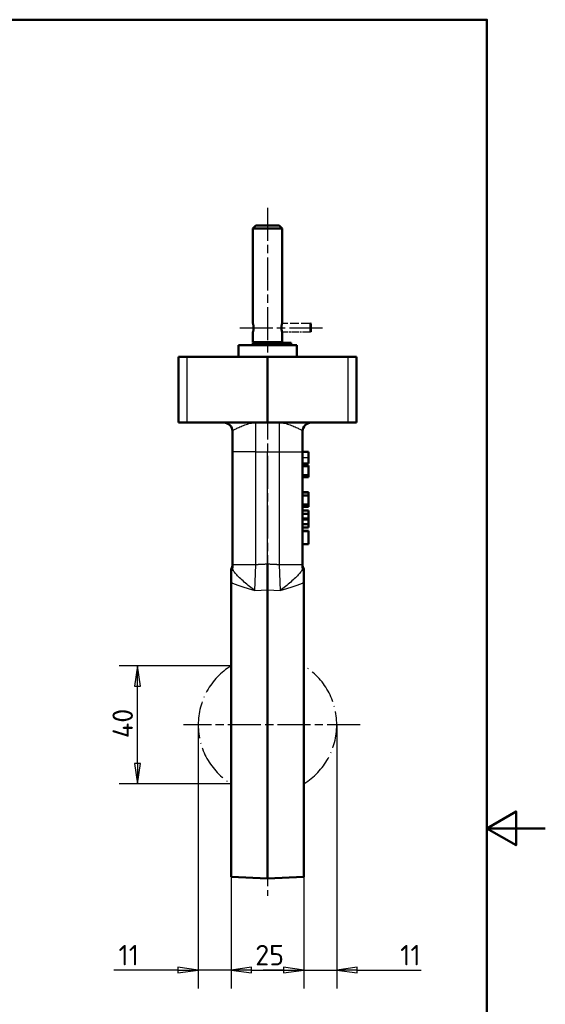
# Model space of a CAD drawing. Header units: millimetres. Extents: x 0 to 420, y 0 to 594.
# Tile 13 of 13: x 240 to 420, y 237 to 574. Entities that reach past the tile are written whole.
import ezdxf

# ---------------------------------------------------------------- set-up
doc = ezdxf.new("R2010")
doc.units = ezdxf.units.MM
doc.header["$LTSCALE"] = 2
for name, pattern in [('CHAIN', [0.3543, 0.2362, -0.0295, 0.0591, -0.0295]), ('DASHED', [0.2067, 0.1654, -0.0413]), ('LONG_DASH_DOTTED', [0.3001, 0.2362, -0.0295, 0.0049, -0.0295])]:
    doc.linetypes.add(name, pattern=pattern)
for name, color, linetype, lineweight in [('Bemaßungen(DIN)', 7, 'Continuous', 25), ('Mittellinie(DIN)', 4, 'CHAIN', 25), ('Mittelpunktmarkierung(DIN)', 4, 'CHAIN', 25), ('Rahmen_0', 179, 'Continuous', 50), ('Sichtbare Kanten(DIN)', 7, 'Continuous', 50), ('Sichtbare tangentiale Kanten(DIN)', 3, 'Continuous', 25)]:
    doc.layers.add(name, color=color, linetype=linetype, lineweight=lineweight)
doc.styles.add('STANDARD-BSI~0', font='isocpeur.ttf')
doc.dimstyles.new('STANDARD-DIN', dxfattribs={"dimscale": 2, "dimtxt": 3.5, "dimasz": 3.5, "dimexe": 3.175, "dimexo": 0, "dimgap": 0.8, "dimtad": 1, "dimrnd": 1e-08, "dimtxsty": 'STANDARD-BSI~0', "dimblk": 'Filled-1', "dimcen": 0.09, "dimdle": 10, "dimclrd": 5, "dimclre": 5, "dimclrt": 256, "dimadec": 1, "dimazin": 2, "dimtfac": 0.714286, "dimtdec": 3, "dimtmove": 0, "dimatfit": 3, "dimfxl": 0, "dimtolj": 1, "dimlwd": 25, "dimlwe": 25, "dimarcsym": 0})

# ---------------------------------------------------------------- blocks, each defined once
blk = doc.blocks.new('Ränder Default Border')
at = {"layer": 'Rahmen_0', "flags": 128}
for points in [[(10, 10), (10, 287), (200, 287), (200, 10), (10, 10)], [(210, 148.5), (200, 148.5), (205, 151.39), (205, 145.61), (200, 148.5)]]:
    blk.add_lwpolyline(points, dxfattribs=at)
blk = doc.blocks.new('Filled-1')
at = {"color": 0}
for p, q in [((0, 0), (-1, 0.143)), ((-1, 0.143), (-1, -0.143)), ((-1, 0), (0, 0)), ((-1, -0.143), (0, 0))]:
    blk.add_line(p, q, dxfattribs=at)
at = {"color": 0, "flags": 128}
blk.add_lwpolyline([(-1, -0.143), (0, 0), (-1, 0.143), (-1, -0.143)], dxfattribs=at)
at = {"color": 0}
blk.add_solid([(-1, -0.143), (0, 0), (-1, 0.143), (-1, -0.143)], dxfattribs=at)
blk = doc.blocks.new('*D23')
at = {"layer": 'Bemaßungen(DIN)', "color": 5, "linetype": 'Continuous', "lineweight": 25}
for p, q in [((301.03, 332.47), (301.03, 242.12)), ((312.28, 280.36), (312.28, 242.12)), ((294.03, 248.47), (272.1, 248.47)), ((312.28, 248.47), (301.03, 248.47)), ((319.28, 248.47), (326.28, 248.47))]:
    blk.add_line(p, q, dxfattribs=at)
at = {"layer": 'Defpoints', "color": 0, "linetype": 'Continuous'}
for p in [(301.03, 332.47), (312.28, 280.36), (312.28, 248.47)]:
    blk.add_point(p, dxfattribs=at)
at = {"layer": 'Bemaßungen(DIN)', "color": 5, "linetype": 'Continuous', "lineweight": 25, "xscale": 7, "yscale": 7, "zscale": 7}
blk.add_blockref('Filled-1', (301.03, 248.47), dxfattribs=at)
at = {"layer": 'Bemaßungen(DIN)', "color": 5, "linetype": 'Continuous', "lineweight": 25, "xscale": 7, "yscale": 7, "zscale": 7, "rotation": 180}
blk.add_blockref('Filled-1', (312.28, 248.47), dxfattribs=at)
at = {"layer": 'Bemaßungen(DIN)', "color": 250, "linetype": 'Continuous', "lineweight": 25, "true_color": 0x3f3f3f, "insert": (273.7, 257.07), "char_height": 7, "attachment_point": 1, "style": 'STANDARD-BSI~0'}
blk.add_mtext('\\A1;11', dxfattribs=at)
blk = doc.blocks.new('*D24')
at = {"layer": 'Bemaßungen(DIN)', "color": 5, "linetype": 'Continuous', "lineweight": 25}
for p, q in [((348.53, 332.47), (348.53, 242.12)), ((337.28, 280.36), (337.28, 242.12)), ((330.28, 248.47), (323.28, 248.47)), ((337.28, 248.47), (348.53, 248.47)), ((355.53, 248.47), (377.45, 248.47))]:
    blk.add_line(p, q, dxfattribs=at)
at = {"layer": 'Defpoints', "color": 0, "linetype": 'Continuous'}
for p in [(348.53, 332.47), (337.28, 280.36), (348.53, 248.47)]:
    blk.add_point(p, dxfattribs=at)
at = {"layer": 'Bemaßungen(DIN)', "color": 5, "linetype": 'Continuous', "lineweight": 25, "xscale": 7, "yscale": 7, "zscale": 7}
blk.add_blockref('Filled-1', (337.28, 248.47), dxfattribs=at)
at = {"layer": 'Bemaßungen(DIN)', "color": 5, "linetype": 'Continuous', "lineweight": 25, "xscale": 7, "yscale": 7, "zscale": 7, "rotation": 180}
blk.add_blockref('Filled-1', (348.53, 248.47), dxfattribs=at)
at = {"layer": 'Bemaßungen(DIN)', "color": 250, "linetype": 'Continuous', "lineweight": 25, "true_color": 0x3f3f3f, "insert": (370.25, 257.07), "char_height": 7, "attachment_point": 1, "style": 'STANDARD-BSI~0'}
blk.add_mtext('\\A1;11', dxfattribs=at)
blk = doc.blocks.new('*D25')
at = {"layer": 'Bemaßungen(DIN)', "color": 5, "linetype": 'Continuous', "lineweight": 25}
for p, q in [((312.28, 330.82), (312.28, 242.12)), ((337.28, 330.82), (337.28, 242.12)), ((319.28, 248.47), (330.28, 248.47))]:
    blk.add_line(p, q, dxfattribs=at)
at = {"layer": 'Defpoints', "color": 0, "linetype": 'Continuous'}
for p in [(312.28, 330.82), (337.28, 330.82), (337.28, 248.47)]:
    blk.add_point(p, dxfattribs=at)
at = {"layer": 'Bemaßungen(DIN)', "color": 5, "linetype": 'Continuous', "lineweight": 25, "xscale": 7, "yscale": 7, "zscale": 7, "rotation": 180}
blk.add_blockref('Filled-1', (312.28, 248.47), dxfattribs=at)
at = {"layer": 'Bemaßungen(DIN)', "color": 5, "linetype": 'Continuous', "lineweight": 25, "xscale": 7, "yscale": 7, "zscale": 7}
blk.add_blockref('Filled-1', (337.28, 248.47), dxfattribs=at)
at = {"layer": 'Bemaßungen(DIN)', "color": 250, "linetype": 'Continuous', "lineweight": 25, "true_color": 0x3f3f3f, "insert": (320.58, 257.07), "char_height": 7, "attachment_point": 1, "style": 'STANDARD-BSI~0'}
blk.add_mtext('\\A1;25', dxfattribs=at)
blk = doc.blocks.new('*D26')
at = {"layer": 'Bemaßungen(DIN)', "color": 5, "linetype": 'Continuous', "lineweight": 25}
for p, q in [((312.28, 352.66), (273.89, 352.66)), ((280.24, 319.27), (280.24, 345.66)), ((312.28, 312.27), (273.89, 312.27))]:
    blk.add_line(p, q, dxfattribs=at)
at = {"layer": 'Defpoints', "color": 0, "linetype": 'Continuous'}
for p in [(280.24, 352.66), (312.28, 352.66), (312.28, 312.27)]:
    blk.add_point(p, dxfattribs=at)
at = {"layer": 'Bemaßungen(DIN)', "color": 5, "linetype": 'Continuous', "lineweight": 25, "xscale": 7, "yscale": 7, "zscale": 7}
for p, rotation in [((280.24, 352.66), 90), ((280.24, 312.27), 270)]:
    blk.add_blockref('Filled-1', p, dxfattribs=dict(at, rotation=rotation))
at = {"layer": 'Bemaßungen(DIN)', "color": 250, "linetype": 'Continuous', "lineweight": 25, "true_color": 0x3f3f3f, "insert": (271.64, 327.92), "char_height": 7, "attachment_point": 1, "rotation": 90, "style": 'STANDARD-BSI~0'}
blk.add_mtext('\\A1;40', dxfattribs=at)

msp = doc.modelspace()

# ---------------------------------------------------------------- linework, layer by layer
at = {"layer": 'Mittellinie(DIN)', "linetype": 'CHAIN', "ltscale": 23.990969}
msp.add_line((315.279, 468.467), (344.279, 468.467), dxfattribs=at)
at = {"layer": 'Mittelpunktmarkierung(DIN)', "linetype": 'CHAIN', "ltscale": 23.990969}
for p, q in [((324.779, 509.583), (324.779, 273.84)), ((356.537, 332.467), (296.029, 332.467))]:
    msp.add_line(p, q, dxfattribs=at)
at = {"layer": 'Sichtbare Kanten(DIN)'}
for p, q in [((320.779, 503.467), (319.779, 502.467)), ((320.779, 503.467), (328.779, 503.467)), ((328.779, 503.467), (329.779, 502.467)), ((329.779, 502.467), (319.779, 502.467)), ((319.779, 502.467), (319.779, 469.967)), ((329.779, 502.467), (329.779, 469.967)), ((339.779, 469.833), (339.279, 469.967)), ((319.779, 466.967), (319.779, 463.517)), ((329.779, 466.967), (329.779, 463.517)), ((334.779, 462.467), (314.779, 462.467)), ((314.779, 462.467), (314.779, 458.467)), ((319.736, 463.367), (320.273, 463.367)), ((319.736, 463.367), (319.736, 462.467)), ((329.779, 463.517), (319.779, 463.517)), ((320.273, 463.367), (332.929, 463.367)), ((320.779, 463.367), (320.779, 463.517)), ((328.779, 463.367), (328.779, 463.517)), ((332.929, 463.367), (332.929, 462.467)), ((334.779, 462.467), (334.779, 458.467)), ((294.279, 458.467), (297.226, 458.467)), ((294.279, 458.467), (294.279, 435.967)), ((324.779, 458.467), (297.226, 458.467)), ((352.331, 458.467), (324.779, 458.467)), ((324.779, 435.967), (324.779, 458.467)), ((352.331, 458.467), (355.279, 458.467)), ((355.279, 435.967), (355.279, 458.467)), ((297.226, 435.967), (294.279, 435.967)), ((324.779, 435.967), (297.226, 435.967)), ((352.331, 435.967), (324.779, 435.967)), ((355.279, 435.967), (352.331, 435.967)), ((312.779, 432.967), (312.779, 425.967)), ((336.779, 425.967), (336.779, 432.967)), ((312.779, 425.967), (312.779, 387.285)), ((336.779, 425.988), (338.779, 425.988)), ((336.779, 387.285), (336.779, 425.967)), ((338.779, 424.003), (338.779, 425.988)), ((336.779, 422.013), (338.779, 422.013)), ((338.779, 422.013), (338.779, 424.003)), ((336.779, 421.32), (338.779, 421.32)), ((336.779, 421.032), (338.779, 421.032)), ((338.779, 421.032), (338.779, 421.32)), ((338.779, 418.001), (338.779, 421.032)), ((336.779, 418.001), (338.779, 418.001)), ((336.779, 417.41), (338.779, 417.41)), ((336.779, 417.275), (338.779, 417.275)), ((338.779, 417.41), (338.779, 418.001)), ((338.779, 417.275), (338.779, 417.41)), ((336.779, 412.17), (338.779, 412.17)), ((336.779, 412.059), (338.779, 412.059)), ((338.779, 412.059), (338.779, 412.17)), ((338.779, 410.966), (338.779, 412.059)), ((336.779, 410.966), (338.779, 410.966)), ((338.779, 407.935), (338.779, 410.966)), ((336.779, 407.935), (338.779, 407.935)), ((336.779, 407.126), (338.779, 407.126)), ((336.779, 405.861), (338.779, 405.861)), ((336.779, 404.778), (338.779, 404.778)), ((338.779, 407.126), (338.779, 407.935)), ((338.779, 404.778), (338.779, 405.861)), ((338.779, 403.313), (338.779, 404.778)), ((336.779, 402.988), (338.779, 402.988)), ((338.779, 402.988), (338.779, 403.313)), ((338.779, 402.695), (338.779, 402.988)), ((338.779, 401.249), (338.779, 402.695)), ((336.779, 401.249), (338.779, 401.249)), ((336.779, 400.035), (338.779, 400.035)), ((336.779, 398.947), (338.779, 398.947)), ((336.779, 398.808), (338.779, 398.808)), ((338.779, 400.035), (338.779, 401.249)), ((338.779, 398.808), (338.779, 398.947)), ((338.779, 394.391), (338.779, 398.808)), ((336.779, 394.391), (338.779, 394.391)), ((312.279, 384.519), (312.279, 385.812)), ((312.279, 384.519), (312.279, 381.281)), ((312.779, 387.285), (312.779, 386.137)), ((324.779, 387.484), (324.779, 378.692)), ((336.779, 386.137), (336.779, 387.285)), ((337.279, 385.812), (337.279, 384.519)), ((337.279, 381.281), (337.279, 384.519)), ((312.279, 280.358), (312.279, 381.281)), ((337.279, 381.281), (337.279, 280.358)), ((324.779, 378.692), (324.779, 279.812)), ((312.279, 280.358), (324.779, 279.812)), ((337.279, 280.358), (324.779, 279.812))]:
    msp.add_line(p, q, dxfattribs=at)
at = {"layer": 'Sichtbare Kanten(DIN)', "linetype": 'DASHED', "lineweight": 25, "ltscale": 0.035285}
for p, q in [((319.779, 469.833), (319.815, 469.843)), ((319.779, 467.101), (319.815, 467.091))]:
    msp.add_line(p, q, dxfattribs=at)
at = {"layer": 'Sichtbare Kanten(DIN)', "linetype": 'DASHED', "lineweight": 25, "ltscale": 4.086898}
msp.add_line((319.779, 469.833), (319.779, 467.101), dxfattribs=at)
at = {"layer": 'Sichtbare Kanten(DIN)', "linetype": 'DASHED', "lineweight": 25, "ltscale": 9.047209}
msp.add_line((339.279, 469.967), (329.779, 469.967), dxfattribs=at)
at = {"layer": 'Sichtbare Kanten(DIN)', "linetype": 'CHAIN', "lineweight": 25, "ltscale": 2.618121}
msp.add_line((339.279, 469.967), (339.279, 466.967), dxfattribs=at)
at = {"layer": 'Sichtbare Kanten(DIN)', "linetype": 'CHAIN', "lineweight": 25, "ltscale": 2.384271}
msp.add_line((339.779, 469.833), (339.779, 467.101), dxfattribs=at)
at = {"layer": 'Sichtbare Kanten(DIN)', "linetype": 'CHAIN', "lineweight": 25, "ltscale": 5.278135}
msp.add_line((339.279, 466.967), (329.779, 466.967), dxfattribs=at)
at = {"layer": 'Sichtbare Kanten(DIN)', "linetype": 'CHAIN', "lineweight": 25, "ltscale": 0.287502}
msp.add_line((339.779, 467.101), (339.279, 466.967), dxfattribs=at)
at = {"layer": 'Sichtbare Kanten(DIN)', "flags": 128}
for points in [[(319.779, 469.967), (319.78, 469.964), (319.783, 469.954), (319.787, 469.938), (319.794, 469.916), (319.802, 469.887), (319.812, 469.852), (319.823, 469.811), (319.836, 469.763), (319.849, 469.711), (319.864, 469.654), (319.878, 469.592), (319.893, 469.528), (319.907, 469.459), (319.922, 469.384), (319.936, 469.305), (319.95, 469.221), (319.963, 469.133), (319.974, 469.043), (319.985, 468.949), (319.993, 468.854), (320, 468.757), (320.005, 468.66), (320.008, 468.563), (320.009, 468.467)], [(329.779, 466.967), (329.775, 466.98), (329.764, 467.018), (329.745, 467.082), (329.721, 467.171), (329.694, 467.281), (329.665, 467.407), (329.636, 467.55), (329.608, 467.713), (329.583, 467.892), (329.564, 468.081), (329.552, 468.275), (329.548, 468.467), (329.552, 468.66), (329.564, 468.854), (329.583, 469.043), (329.608, 469.221), (329.636, 469.384), (329.665, 469.528), (329.694, 469.654), (329.721, 469.763), (329.745, 469.852), (329.764, 469.916), (329.775, 469.954), (329.779, 469.967)], [(320.009, 468.467), (320.008, 468.371), (320.005, 468.275), (320, 468.177), (319.993, 468.081), (319.985, 467.985), (319.974, 467.892), (319.963, 467.801), (319.95, 467.713), (319.936, 467.63), (319.922, 467.55), (319.907, 467.476), (319.893, 467.407), (319.878, 467.342), (319.864, 467.281), (319.849, 467.223), (319.836, 467.171), (319.823, 467.123), (319.812, 467.082), (319.802, 467.047), (319.794, 467.018), (319.787, 466.996), (319.783, 466.98), (319.78, 466.97), (319.779, 466.967)]]:
    msp.add_lwpolyline(points, dxfattribs=at)
at = {"layer": 'Sichtbare Kanten(DIN)'}
for centre, start, end in [((309.779, 432.967), 0, 90), ((339.779, 432.967), 90, 180), ((309.779, 387.47), 326.44269, 0), ((339.779, 387.47), 180, 213.55731)]:
    msp.add_arc(centre, 3, start, end, dxfattribs=at)
at = {"layer": 'Sichtbare Kanten(DIN)', "linetype": 'LONG_DASH_DOTTED', "lineweight": 25, "ltscale": 26.816277}
for start, end in [(121.75686, 238.24314), (301.75686, 58.24314)]:
    msp.add_arc((324.779, 332.467), 23.75, start, end, dxfattribs=at)
at = {"layer": 'Sichtbare tangentiale Kanten(DIN)'}
for p, q in [((320.273, 463.367), (320.273, 462.467)), ((297.226, 435.967), (297.226, 458.467)), ((352.331, 458.467), (352.331, 435.967)), ((320.779, 425.967), (320.779, 435.967)), ((328.779, 435.967), (328.779, 425.967)), ((320.779, 425.967), (312.779, 425.967)), ((320.779, 387.285), (320.779, 425.967)), ((320.779, 425.967), (324.779, 425.967)), ((324.779, 425.967), (328.779, 425.967)), ((324.779, 387.484), (324.779, 425.967)), ((328.779, 425.967), (336.779, 425.967)), ((328.779, 425.967), (328.779, 387.285)), ((336.779, 424.003), (338.779, 424.003)), ((336.779, 403.313), (338.779, 403.313)), ((336.779, 402.695), (338.779, 402.695)), ((320.779, 387.285), (312.779, 387.285)), ((320.43, 378.483), (320.779, 387.285)), ((336.779, 387.285), (328.779, 387.285)), ((328.779, 387.285), (329.128, 378.483)), ((320.43, 378.483), (324.779, 378.692)), ((324.779, 378.692), (329.128, 378.483))]:
    msp.add_line(p, q, dxfattribs=at)
at = {"layer": 'Sichtbare tangentiale Kanten(DIN)', "flags": 128}
for points in [[(312.779, 432.967), (312.799, 433.054), (312.86, 433.149), (312.961, 433.252), (313.1, 433.362), (313.274, 433.48), (313.482, 433.605), (313.722, 433.739), (313.992, 433.88), (314.291, 434.03), (314.615, 434.188), (314.964, 434.351), (315.333, 434.518), (315.723, 434.688), (316.13, 434.857), (316.552, 435.026), (316.987, 435.191), (317.435, 435.348), (317.894, 435.495), (318.362, 435.626), (318.837, 435.741), (319.318, 435.835), (319.804, 435.907), (320.291, 435.951), (320.779, 435.967)], [(328.779, 435.967), (329.267, 435.951), (329.754, 435.907), (330.239, 435.835), (330.72, 435.741), (331.195, 435.626), (331.663, 435.495), (332.122, 435.348), (332.57, 435.191), (333.005, 435.026), (333.428, 434.857), (333.834, 434.688), (334.224, 434.518), (334.594, 434.351), (334.942, 434.188), (335.267, 434.03), (335.565, 433.88), (335.836, 433.739), (336.076, 433.605), (336.284, 433.48), (336.458, 433.362), (336.596, 433.252), (336.697, 433.149), (336.758, 433.054), (336.779, 432.967)], [(320.43, 378.483), (319.961, 378.808), (319.494, 379.149), (319.029, 379.504), (318.568, 379.87), (318.114, 380.244), (317.667, 380.623), (317.228, 381.003), (316.801, 381.382), (316.386, 381.757), (315.984, 382.126), (315.596, 382.487), (315.225, 382.84), (314.873, 383.184), (314.541, 383.518), (314.231, 383.84), (313.945, 384.15), (313.685, 384.447), (313.455, 384.73), (313.255, 385), (313.088, 385.256), (312.954, 385.498), (312.857, 385.726), (312.799, 385.939), (312.779, 386.137)], [(324.779, 387.484), (324.612, 387.475), (324.445, 387.467), (324.279, 387.459), (324.112, 387.451), (323.945, 387.442), (323.779, 387.434), (323.612, 387.426), (323.445, 387.417), (323.279, 387.409), (323.112, 387.401), (322.945, 387.393), (322.779, 387.384), (322.612, 387.376), (322.445, 387.368), (322.279, 387.359), (322.112, 387.351), (321.945, 387.343), (321.779, 387.335), (321.612, 387.326), (321.445, 387.318), (321.279, 387.31), (321.112, 387.301), (320.945, 387.293), (320.779, 387.285)], [(328.779, 387.285), (328.612, 387.293), (328.445, 387.301), (328.279, 387.31), (328.112, 387.318), (327.945, 387.326), (327.779, 387.335), (327.612, 387.343), (327.445, 387.351), (327.279, 387.359), (327.112, 387.368), (326.945, 387.376), (326.779, 387.384), (326.612, 387.393), (326.445, 387.401), (326.279, 387.409), (326.112, 387.417), (325.945, 387.426), (325.779, 387.434), (325.612, 387.442), (325.445, 387.451), (325.279, 387.459), (325.112, 387.467), (324.945, 387.475), (324.779, 387.484)], [(336.779, 386.137), (336.759, 385.939), (336.7, 385.726), (336.603, 385.498), (336.47, 385.256), (336.302, 385), (336.103, 384.73), (335.872, 384.447), (335.613, 384.15), (335.327, 383.84), (335.017, 383.518), (334.685, 383.184), (334.332, 382.84), (333.961, 382.487), (333.574, 382.126), (333.172, 381.757), (332.756, 381.382), (332.329, 381.003), (331.891, 380.623), (331.444, 380.244), (330.989, 379.87), (330.529, 379.504), (330.064, 379.149), (329.596, 378.808), (329.128, 378.483)], [(312.279, 381.281), (312.542, 381.159), (312.816, 381.038), (313.099, 380.917), (313.39, 380.796), (313.69, 380.676), (313.998, 380.557), (314.314, 380.438), (314.636, 380.32), (314.966, 380.202), (315.301, 380.086), (315.643, 379.969), (315.99, 379.854), (316.343, 379.739), (316.7, 379.624), (317.061, 379.51), (317.426, 379.396), (317.794, 379.282), (318.166, 379.168), (318.54, 379.055), (318.915, 378.941), (319.293, 378.827), (319.671, 378.713), (320.05, 378.598), (320.43, 378.483)], [(329.128, 378.483), (329.507, 378.598), (329.886, 378.713), (330.265, 378.827), (330.642, 378.941), (331.018, 379.055), (331.392, 379.168), (331.763, 379.282), (332.131, 379.396), (332.496, 379.51), (332.858, 379.624), (333.215, 379.739), (333.567, 379.854), (333.914, 379.969), (334.256, 380.086), (334.592, 380.202), (334.921, 380.32), (335.244, 380.438), (335.559, 380.557), (335.867, 380.676), (336.167, 380.796), (336.459, 380.917), (336.741, 381.038), (337.015, 381.159), (337.279, 381.281)]]:
    msp.add_lwpolyline(points, dxfattribs=at)
at = {"layer": 'Sichtbare tangentiale Kanten(DIN)'}
for centre, major_axis, start_param, end_param in [((309.779, 386.137), (3, 0), 5.6974998, 6.2831853), ((339.779, 386.137), (-3, 0), 0, 0.5856855)]:
    msp.add_ellipse(centre, major_axis=major_axis, ratio=0.9757619, start_param=start_param, end_param=end_param, dxfattribs=at)

# ---------------------------------------------------------------- block references
at = {"xscale": 2, "yscale": 2, "zscale": 2}
msp.add_blockref('Ränder Default Border', (0, 0), dxfattribs=at)

# ---------------------------------------------------------------- dimensions: what is measured, and where the dimension line sits
at = {"layer": 'Bemaßungen(DIN)', "color": 5, "linetype": 'Continuous', "lineweight": 25, "true_color": 0x0000ff}
for base, p1, p2, angle, override, picture, middle in [((280.237, 352.661), (312.279, 312.273), (312.279, 352.661), 90, {"dimdec": 0, "dimtp": 0, "dimtm": 0, "dimtdec": 3, "dimatfit": 2}, '*D26', (280.237, 332.467)), ((312.279, 248.467), (301.029, 332.467), (312.279, 280.358), 180, {"dimdec": 0, "dimtp": 0, "dimtm": 0, "dimtdec": 3, "dimatfit": 2}, '*D23', (276.504, 248.467)), ((337.279, 248.467), (312.279, 330.82), (337.279, 330.82), 180, {"dimdec": 2, "dimtp": 0, "dimtm": 0, "dimtdec": 3, "dimatfit": 2}, '*D25', (324.779, 248.467)), ((348.529, 248.467), (337.279, 280.358), (348.529, 332.467), 180, {"dimdec": 0, "dimtp": 0, "dimtm": 0, "dimtdec": 3, "dimatfit": 2}, '*D24', (373.054, 248.467))]:
    dim = msp.add_linear_dim(base=base, p1=p1, p2=p2, angle=angle, dimstyle='STANDARD-DIN', override=override, dxfattribs=at)
    dim.commit()
    dim.dimension.update_dxf_attribs({"geometry": picture, "text_midpoint": middle, "dimtype": 160})

doc.saveas('drawing.dxf')
